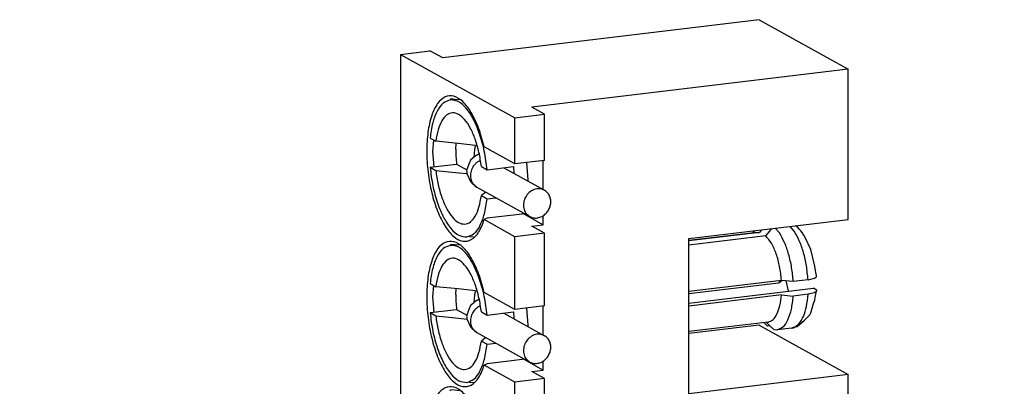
# Model space of a CAD drawing. Header units: inches. Extents: x -399 to 442, y -299 to 295.
# Tile 88 of 134: x 250.11 to 265.79, y 62.82 to 68.66. Entities that reach past the tile are written whole.
import ezdxf

# ---------------------------------------------------------------- set-up
doc = ezdxf.new("R2010")
doc.units = ezdxf.units.IN
doc.layers.add('1', color=7, linetype='Continuous')
doc.styles.add('CONVERTER_13', font='txt.shx', dxfattribs={"width": 0.63})

# ---------------------------------------------------------------- blocks, each defined once
blk = doc.blocks.new('23C20A-40M_01', base_point=(325.956, 79.609))
at = {"color": 7, "linetype": 'Continuous'}
for p, q in [((327.317, 81.586), (325.956, 81.422)), ((327.361, 81.585), (325.956, 81.416)), ((327.258, 81.619), (327.231, 81.576)), ((327.317, 81.586), (327.361, 81.585)), ((327.404, 81.636), (327.361, 81.585)), ((327.488, 81.515), (327.566, 81.608)), ((327.566, 81.608), (327.61, 81.661)), ((327.757, 81.575), (327.677, 81.669)), ((328.092, 81.71), (328.073, 81.717)), ((328.133, 81.678), (328.092, 81.71)), ((328.144, 81.658), (328.133, 81.678)), ((328.147, 81.664), (328.133, 81.678)), ((328.188, 81.615), (328.144, 81.658)), ((328.214, 81.583), (328.188, 81.615)), ((328.247, 81.532), (328.214, 81.583)), ((327.488, 81.515), (325.956, 81.33)), ((328.269, 81.486), (328.247, 81.532)), ((328.381, 81.244), (328.269, 81.486)), ((328.464, 80.913), (328.381, 81.244)), ((328.475, 80.827), (328.464, 80.913)), ((328.486, 80.785), (328.475, 80.827)), ((328.497, 80.725), (328.486, 80.785)), ((327.8, 80.63), (325.956, 80.407)), ((328.033, 80.607), (327.8, 80.63)), ((327.94, 80.418), (327.89, 80.621)), ((328.328, 80.643), (328.033, 80.607)), ((328.328, 80.643), (328.457, 80.673)), ((328.457, 80.673), (328.497, 80.702)), ((328.497, 80.702), (328.497, 80.725)), ((325.956, 80.176), (328.439, 80.475)), ((327.942, 80.415), (327.94, 80.418)), ((328.457, 80.383), (328.328, 80.353)), ((328.471, 80.457), (328.439, 80.475)), ((328.497, 80.412), (328.457, 80.383)), ((328.471, 80.457), (328.487, 80.447)), ((328.48, 80.32), (328.497, 80.412)), ((328.487, 80.447), (328.497, 80.435)), ((328.497, 80.435), (328.497, 80.412)), ((327.8, 80.34), (325.956, 80.117)), ((327.8, 80.34), (328.033, 80.318)), ((328.328, 80.353), (328.033, 80.318)), ((328.44, 80.166), (328.464, 80.236)), ((328.464, 80.236), (328.471, 80.289)), ((328.471, 80.289), (328.48, 80.32)), ((328.385, 79.981), (328.44, 80.166)), ((327.532, 79.799), (325.956, 79.609)), ((327.504, 79.734), (327.447, 79.789)), ((327.447, 79.789), (327.52, 79.719)), ((327.567, 79.725), (327.494, 79.795)), ((328.112, 79.709), (328.255, 79.835)), ((328.255, 79.835), (328.366, 79.941)), ((328.366, 79.941), (328.373, 79.955)), ((328.373, 79.955), (328.385, 79.981)), ((327.504, 79.734), (327.52, 79.719)), ((327.567, 79.725), (327.52, 79.719)), ((327.647, 79.649), (327.567, 79.725)), ((327.647, 79.649), (327.712, 79.645)), ((328.007, 79.68), (327.712, 79.645)), ((328.007, 79.68), (328.042, 79.696)), ((328.042, 79.696), (328.112, 79.709))]:
    blk.add_line(p, q, dxfattribs=at)
at = {"color": 1, "linetype": 'Continuous'}
blk.add_line((328.052, 81.61), (327.972, 81.705), dxfattribs=at)
at = {"color": 7, "linetype": 'Continuous'}
for points, knots in [([(328.033, 80.607), (328.025, 80.7), (328.008, 80.882), (327.948, 81.143), (327.871, 81.377), (327.793, 81.512), (327.757, 81.575)], [0, 0, 0, 0, 0.278172, 0.549651, 0.799652, 1.015824, 1.015824, 1.015824, 1.015824]), ([(327.8, 80.63), (327.79, 80.722), (327.771, 80.901), (327.702, 81.149), (327.616, 81.361), (327.527, 81.468), (327.488, 81.515)], [0, 0, 0, 0, 0.2768355, 0.5403971, 0.7709395, 0.9545914, 0.9545914, 0.9545914, 0.9545914]), ([(327.532, 79.799), (327.567, 79.812), (327.645, 79.841), (327.721, 79.97), (327.777, 80.137), (327.792, 80.268), (327.8, 80.34)], [0, 0, 0, 0, 0.1069852, 0.2450257, 0.4238162, 0.6389024, 0.6389024, 0.6389024, 0.6389024]), ([(327.712, 79.645), (327.754, 79.661), (327.851, 79.697), (327.941, 79.858), (328.008, 80.066), (328.024, 80.229), (328.033, 80.318)], [0, 0, 0, 0, 0.1311962, 0.3018832, 0.5236636, 0.7901077, 0.7901077, 0.7901077, 0.7901077]), ([(328.007, 79.68), (328.014, 79.682), (328.03, 79.684), (328.044, 79.689), (328.052, 79.692)], [0, 0, 0, 0, 0.02312825, 0.04657275, 0.04657275, 0.04657275, 0.04657275])]:
    blk.add_open_spline(points, degree=3, knots=knots, dxfattribs=at)
at = {"color": 1, "linetype": 'Continuous'}
for points, knots in [([(328.328, 80.643), (328.319, 80.735), (328.303, 80.918), (328.243, 81.178), (328.165, 81.413), (328.088, 81.548), (328.052, 81.61)], [0, 0, 0, 0, 0.278172, 0.549652, 0.799654, 1.015826, 1.015826, 1.015826, 1.015826]), ([(328.052, 79.692), (328.088, 79.715), (328.172, 79.769), (328.247, 79.925), (328.306, 80.122), (328.32, 80.272), (328.328, 80.353)], [0, 0, 0, 0, 0.1280437, 0.293657, 0.5013314, 0.7449737, 0.7449737, 0.7449737, 0.7449737])]:
    blk.add_open_spline(points, degree=3, knots=knots, dxfattribs=at)
blk = doc.blocks.new('23C20A-40M_21_02', base_point=(321.529, 78.967))
at = {"color": 7, "linetype": 'Continuous'}
for p, q in [((325.956, 80.365), (327.739, 80.58)), ((327.754, 80.587), (327.804, 80.629)), ((327.766, 80.601), (327.774, 80.627)), ((321.692, 80.204), (321.66, 80.17)), ((321.777, 80.248), (321.692, 80.204)), ((321.578, 80.049), (321.529, 79.918)), ((321.611, 80.131), (321.578, 80.049)), ((321.66, 80.17), (321.611, 80.131)), ((321.529, 79.918), (321.532, 79.9)), ((321.532, 79.9), (321.538, 79.863)), ((321.538, 79.863), (321.611, 79.705)), ((322.27, 79.977), (323.08, 79.528)), ((321.611, 79.705), (321.636, 79.678)), ((321.636, 79.678), (321.732, 79.59)), ((321.732, 79.59), (322.789, 79.003))]:
    blk.add_line(p, q, dxfattribs=at)
at = {"color": 1, "linetype": 'Continuous'}
blk.add_line((321.807, 80.122), (321.794, 80.118), dxfattribs=at)
at = {"color": 7, "linetype": 'Continuous'}
for points, knots in [([(327.739, 80.58), (327.741, 80.58), (327.747, 80.582), (327.752, 80.585), (327.754, 80.587)], [0, 0, 0, 0, 0.00807438, 0.016788, 0.016788, 0.016788, 0.016788]), ([(327.754, 80.587), (327.756, 80.589), (327.761, 80.593), (327.764, 80.599), (327.766, 80.601)], [0, 0, 0, 0, 0.00886128, 0.01885441, 0.01885441, 0.01885441, 0.01885441]), ([(323.08, 79.528), (323.047, 79.541), (322.981, 79.567), (322.87, 79.547), (322.773, 79.488), (322.699, 79.396), (322.66, 79.285), (322.662, 79.171), (322.704, 79.067), (322.761, 79.024), (322.789, 79.003)], [0, 0, 0, 0, 0.1030653, 0.2102503, 0.3230054, 0.4395381, 0.5560709, 0.6688258, 0.7760108, 0.879076, 0.879076, 0.879076, 0.879076]), ([(323.127, 79.084), (323.144, 79.108), (323.179, 79.157), (323.205, 79.242), (323.209, 79.33), (323.188, 79.411), (323.145, 79.483), (323.102, 79.513), (323.08, 79.528)], [0, 0, 0, 0, 0.0891721, 0.1778653, 0.264423, 0.3478404, 0.4281509, 0.5065234, 0.5065234, 0.5065234, 0.5065234]), ([(322.789, 79.003), (322.816, 78.992), (322.873, 78.969), (322.967, 78.977), (323.057, 79.014), (323.103, 79.06), (323.127, 79.084)], [0, 0, 0, 0, 0.0886245, 0.1799799, 0.2754427, 0.3745362, 0.3745362, 0.3745362, 0.3745362])]:
    blk.add_open_spline(points, degree=3, knots=knots, dxfattribs=at)
at = {"color": 1, "linetype": 'Continuous'}
blk.add_open_spline([(321.794, 80.118), (321.762, 80.099), (321.699, 80.06), (321.634, 79.965), (321.602, 79.858), (321.608, 79.749), (321.65, 79.65), (321.705, 79.61), (321.732, 79.59)], degree=3, knots=[0, 0, 0, 0, 0.1093541, 0.2215961, 0.3332318, 0.4410501, 0.5437104, 0.6426774, 0.6426774, 0.6426774, 0.6426774], dxfattribs=at)
blk = doc.blocks.new('23C11A-40M_30_4', base_point=(320.803, 78.585))
at = {"color": 7, "linetype": 'Continuous'}
for p, q in [((321.206, 81.327), (321.295, 81.338)), ((320.803, 80.567), (320.917, 80.504)), ((321.362, 80.458), (320.917, 80.504)), ((321.315, 80.348), (321.321, 80.463)), ((321.709, 80.419), (321.362, 80.458)), ((321.687, 80.339), (321.673, 80.183)), ((320.803, 79.987), (321.329, 80.051)), ((320.803, 79.987), (320.917, 79.924)), ((321.329, 80.051), (321.535, 79.936)), ((321.824, 80), (321.938, 79.937)), ((321.938, 79.937), (322.463, 80.001)), ((322.463, 80.001), (322.47, 79.867)), ((322.721, 80.079), (322.749, 79.736)), ((320.917, 79.924), (321.374, 79.878)), ((321.374, 79.878), (321.539, 79.859)), ((322.749, 79.736), (322.747, 79.713)), ((321.913, 79.489), (321.824, 79.421)), ((321.824, 79.421), (321.938, 79.358)), ((321.938, 79.358), (322.112, 79.379)), ((322.646, 79.083), (322.635, 79.053))]:
    blk.add_line(p, q, dxfattribs=at)
for points, knots in [([(321.206, 81.327), (321.156, 81.31), (321.042, 81.27), (320.929, 81.089), (320.843, 80.854), (320.817, 80.668), (320.803, 80.567)], [0, 0, 0, 0, 0.1551773, 0.3522175, 0.6056813, 0.9111616, 0.9111616, 0.9111616, 0.9111616]), ([(321.938, 79.937), (321.922, 80.061), (321.892, 80.303), (321.8, 80.64), (321.681, 80.932), (321.54, 81.151), (321.384, 81.308), (321.26, 81.322), (321.206, 81.327)], [0, 0, 0, 0, 0.373537, 0.729838, 1.047975, 1.312175, 1.516764, 1.676472, 1.676472, 1.676472, 1.676472]), ([(321.824, 80), (321.811, 80.095), (321.784, 80.28), (321.71, 80.537), (321.616, 80.759), (321.507, 80.929), (321.387, 81.043), (321.25, 81.085), (321.12, 81.03), (321.025, 80.903), (320.953, 80.723), (320.93, 80.581), (320.917, 80.504)], [0, 0, 0, 0, 0.287143, 0.559298, 0.802146, 1.005011, 1.16408, 1.288994, 1.409877, 1.560185, 1.753673, 1.988692, 1.988692, 1.988692, 1.988692]), ([(321.709, 80.419), (321.705, 80.407), (321.696, 80.38), (321.69, 80.353), (321.687, 80.339)], [0, 0, 0, 0, 0.03996973, 0.08292133, 0.08292133, 0.08292133, 0.08292133]), ([(321.315, 80.348), (321.316, 80.299), (321.317, 80.2), (321.325, 80.101), (321.329, 80.051)], [0, 0, 0, 0, 0.1477594, 0.297956, 0.297956, 0.297956, 0.297956]), ([(320.803, 79.987), (320.819, 79.864), (320.849, 79.622), (320.941, 79.284), (321.06, 78.992), (321.201, 78.773), (321.357, 78.616), (321.481, 78.603), (321.535, 78.597)], [0, 0, 0, 0, 0.373537, 0.729838, 1.047975, 1.312175, 1.516765, 1.676472, 1.676472, 1.676472, 1.676472]), ([(320.917, 79.924), (320.93, 79.83), (320.957, 79.645), (321.031, 79.387), (321.125, 79.166), (321.234, 78.995), (321.354, 78.882), (321.491, 78.839), (321.621, 78.894), (321.716, 79.021), (321.788, 79.202), (321.811, 79.343), (321.824, 79.421)], [0, 0, 0, 0, 0.287143, 0.559298, 0.802146, 1.005011, 1.16408, 1.288994, 1.409877, 1.560185, 1.753673, 1.988692, 1.988692, 1.988692, 1.988692]), ([(321.535, 78.597), (321.585, 78.615), (321.699, 78.655), (321.812, 78.835), (321.898, 79.071), (321.924, 79.256), (321.938, 79.358)], [0, 0, 0, 0, 0.1551773, 0.3522174, 0.605681, 0.9111611, 0.9111611, 0.9111611, 0.9111611])]:
    blk.add_open_spline(points, degree=3, knots=knots, dxfattribs=at)
blk = doc.blocks.new('23C11A-40M_30_5', base_point=(320.803, 81.483))
at = {"color": 7, "linetype": 'Continuous'}
for p, q in [((321.206, 84.225), (321.295, 84.236)), ((320.803, 83.465), (320.917, 83.402)), ((321.362, 83.356), (320.917, 83.402)), ((321.315, 83.246), (321.321, 83.36)), ((321.709, 83.317), (321.362, 83.356)), ((321.687, 83.237), (321.673, 83.081)), ((320.803, 82.885), (321.329, 82.948)), ((321.329, 82.948), (321.535, 82.834)), ((322.721, 82.976), (322.749, 82.634)), ((320.803, 82.885), (320.917, 82.822)), ((320.917, 82.822), (321.374, 82.775)), ((321.374, 82.775), (321.539, 82.757)), ((321.824, 82.898), (321.938, 82.835)), ((321.938, 82.835), (322.463, 82.899)), ((322.463, 82.899), (322.47, 82.765)), ((322.749, 82.634), (322.747, 82.611)), ((321.913, 82.387), (321.824, 82.318)), ((321.824, 82.318), (321.938, 82.256)), ((321.938, 82.256), (322.112, 82.277)), ((322.646, 81.981), (322.635, 81.951))]:
    blk.add_line(p, q, dxfattribs=at)
for points, knots in [([(321.206, 84.225), (321.156, 84.207), (321.042, 84.167), (320.929, 83.987), (320.843, 83.752), (320.817, 83.566), (320.803, 83.465)], [0, 0, 0, 0, 0.1551773, 0.3522174, 0.6056811, 0.9111614, 0.9111614, 0.9111614, 0.9111614]), ([(321.938, 82.835), (321.922, 82.959), (321.892, 83.201), (321.8, 83.538), (321.681, 83.83), (321.54, 84.049), (321.384, 84.206), (321.26, 84.219), (321.206, 84.225)], [0, 0, 0, 0, 0.373537, 0.729838, 1.047975, 1.312175, 1.516764, 1.676472, 1.676472, 1.676472, 1.676472]), ([(321.824, 82.898), (321.811, 82.993), (321.784, 83.177), (321.71, 83.435), (321.616, 83.656), (321.507, 83.827), (321.387, 83.94), (321.25, 83.983), (321.12, 83.928), (321.025, 83.801), (320.953, 83.62), (320.93, 83.479), (320.917, 83.402)], [0, 0, 0, 0, 0.287143, 0.559298, 0.802146, 1.005011, 1.16408, 1.288994, 1.409877, 1.560185, 1.753673, 1.988692, 1.988692, 1.988692, 1.988692]), ([(321.709, 83.317), (321.705, 83.305), (321.696, 83.278), (321.69, 83.251), (321.687, 83.237)], [0, 0, 0, 0, 0.03997024, 0.08292242, 0.08292242, 0.08292242, 0.08292242]), ([(321.315, 83.246), (321.316, 83.197), (321.317, 83.097), (321.325, 82.998), (321.329, 82.948)], [0, 0, 0, 0, 0.1477605, 0.2979583, 0.2979583, 0.2979583, 0.2979583]), ([(320.803, 82.885), (320.819, 82.761), (320.849, 82.52), (320.941, 82.182), (321.06, 81.89), (321.201, 81.671), (321.357, 81.514), (321.481, 81.501), (321.535, 81.495)], [0, 0, 0, 0, 0.373537, 0.729838, 1.047975, 1.312175, 1.516764, 1.676472, 1.676472, 1.676472, 1.676472]), ([(320.917, 82.822), (320.93, 82.727), (320.957, 82.543), (321.031, 82.285), (321.125, 82.064), (321.234, 81.893), (321.354, 81.78), (321.491, 81.737), (321.621, 81.792), (321.716, 81.919), (321.788, 82.1), (321.811, 82.241), (321.824, 82.318)], [0, 0, 0, 0, 0.287143, 0.559298, 0.802146, 1.005011, 1.16408, 1.288994, 1.409877, 1.560185, 1.753673, 1.988692, 1.988692, 1.988692, 1.988692]), ([(321.535, 81.495), (321.585, 81.513), (321.699, 81.553), (321.812, 81.733), (321.898, 81.969), (321.924, 82.154), (321.938, 82.256)], [0, 0, 0, 0, 0.1551773, 0.3522174, 0.6056811, 0.9111614, 0.9111614, 0.9111614, 0.9111614])]:
    blk.add_open_spline(points, degree=3, knots=knots, dxfattribs=at)
blk = doc.blocks.new('23K20A-40M_20_1_1', base_point=(321.529, 81.864))
at = {"color": 7, "linetype": 'Continuous'}
for p, q in [((321.777, 83.146), (321.692, 83.101)), ((321.578, 82.947), (321.529, 82.816)), ((321.611, 83.028), (321.578, 82.947)), ((321.66, 83.068), (321.611, 83.028)), ((321.692, 83.101), (321.66, 83.068)), ((321.529, 82.816), (321.532, 82.798)), ((321.532, 82.798), (321.538, 82.761)), ((321.538, 82.761), (321.611, 82.603)), ((322.27, 82.875), (323.08, 82.426)), ((321.611, 82.603), (321.636, 82.576)), ((321.636, 82.576), (321.732, 82.488)), ((321.732, 82.488), (322.789, 81.901))]:
    blk.add_line(p, q, dxfattribs=at)
at = {"color": 1, "linetype": 'Continuous'}
blk.add_line((321.807, 83.019), (321.794, 83.015), dxfattribs=at)
for points, knots in [([(321.794, 83.015), (321.775, 83.005), (321.738, 82.985), (321.692, 82.941), (321.652, 82.89), (321.635, 82.85), (321.627, 82.831)], [0, 0, 0, 0, 0.0623338, 0.1260202, 0.1905173, 0.2551556, 0.2551556, 0.2551556, 0.2551556]), ([(321.627, 82.831), (321.617, 82.797), (321.599, 82.732), (321.613, 82.631), (321.656, 82.543), (321.707, 82.506), (321.732, 82.488)], [0, 0, 0, 0, 0.1029285, 0.2021307, 0.2969073, 0.3886776, 0.3886776, 0.3886776, 0.3886776])]:
    blk.add_open_spline(points, degree=3, knots=knots, dxfattribs=at)
at = {"color": 7, "linetype": 'Continuous'}
for points, knots in [([(323.08, 82.426), (323.047, 82.439), (322.981, 82.464), (322.87, 82.445), (322.773, 82.386), (322.699, 82.294), (322.66, 82.183), (322.662, 82.069), (322.704, 81.965), (322.761, 81.922), (322.789, 81.901)], [0, 0, 0, 0, 0.1030649, 0.2102495, 0.3230041, 0.4395364, 0.5560686, 0.6688231, 0.7760077, 0.8790725, 0.8790725, 0.8790725, 0.8790725]), ([(323.127, 81.982), (323.144, 82.006), (323.179, 82.054), (323.205, 82.14), (323.209, 82.227), (323.188, 82.309), (323.145, 82.38), (323.102, 82.411), (323.08, 82.426)], [0, 0, 0, 0, 0.0891722, 0.1778654, 0.2644232, 0.3478406, 0.4281511, 0.5065237, 0.5065237, 0.5065237, 0.5065237]), ([(322.789, 81.901), (322.816, 81.89), (322.873, 81.867), (322.967, 81.875), (323.057, 81.912), (323.103, 81.958), (323.127, 81.982)], [0, 0, 0, 0, 0.0886252, 0.1799814, 0.2754451, 0.3745394, 0.3745394, 0.3745394, 0.3745394])]:
    blk.add_open_spline(points, degree=3, knots=knots, dxfattribs=at)
blk = doc.blocks.new('23C11A-40M_02', base_point=(320.211, 65.997))
at = {"color": 7, "linetype": 'Continuous'}
for p, q in [((327.353, 85.824), (321.054, 85.064)), ((327.353, 85.824), (329.128, 84.839)), ((320.211, 85.133), (320.8, 85.204)), ((320.211, 85.133), (322.493, 83.867)), ((320.211, 85.133), (320.211, 67.264)), ((321.054, 85.064), (320.8, 85.204)), ((329.128, 84.839), (322.829, 84.078)), ((329.128, 81.844), (329.128, 84.839)), ((321.217, 84.244), (321.194, 84.222)), ((321.295, 84.236), (321.217, 84.244)), ((321.392, 84.226), (321.295, 84.236)), ((322.493, 83.867), (323.083, 83.938)), ((323.083, 83.938), (322.829, 84.078)), ((323.083, 83.02), (323.083, 83.938)), ((322.493, 82.949), (322.493, 83.867)), ((320.872, 83.426), (320.851, 83.197)), ((320.851, 83.197), (320.876, 82.894)), ((322.493, 82.949), (321.881, 83.289)), ((323.083, 83.02), (322.493, 82.949)), ((323.056, 82.439), (323.056, 83.017)), ((322.635, 81.951), (321.943, 81.867)), ((322.668, 81.955), (322.635, 81.951)), ((322.668, 81.955), (323.056, 81.739)), ((321.943, 81.867), (321.881, 81.84)), ((322.493, 81.5), (321.881, 81.84)), ((323.056, 81.739), (323.056, 81.923)), ((325.956, 81.461), (329.128, 81.844)), ((323.083, 81.571), (322.493, 81.5)), ((322.829, 81.712), (323.056, 81.739)), ((323.083, 81.571), (322.829, 81.712)), ((323.083, 80.122), (323.083, 81.571)), ((321.591, 81.502), (321.669, 81.494)), ((322.493, 80.051), (322.493, 81.5)), ((325.956, 78.37), (325.956, 81.461)), ((321.217, 81.346), (321.194, 81.324)), ((321.295, 81.338), (321.217, 81.346)), ((321.392, 81.328), (321.295, 81.338)), ((320.872, 80.529), (320.851, 80.299)), ((322.493, 80.051), (321.881, 80.391)), ((320.851, 80.299), (320.876, 79.996)), ((323.083, 80.122), (322.493, 80.051)), ((323.056, 79.542), (323.056, 80.119)), ((327.353, 79.739), (325.956, 79.57)), ((327.353, 79.739), (329.128, 78.753)), ((322.635, 79.053), (321.943, 78.969)), ((322.668, 79.057), (322.635, 79.053)), ((322.668, 79.057), (323.056, 78.842)), ((323.056, 78.842), (323.056, 79.025)), ((321.943, 78.969), (321.881, 78.942)), ((322.493, 78.602), (321.881, 78.942)), ((322.829, 78.814), (323.056, 78.842)), ((323.083, 78.673), (322.829, 78.814)), ((323.083, 78.673), (322.493, 78.602)), ((323.083, 77.225), (323.083, 78.673)), ((329.128, 78.753), (325.956, 78.37)), ((329.128, 76.049), (329.128, 78.753)), ((321.217, 78.448), (321.194, 78.427)), ((321.295, 78.44), (321.217, 78.448)), ((321.392, 78.431), (321.295, 78.44)), ((321.591, 78.604), (321.669, 78.596)), ((322.493, 77.153), (322.493, 78.602)), ((320.872, 77.631), (320.851, 77.402)), ((322.493, 77.153), (321.881, 77.494)), ((320.851, 77.402), (320.876, 77.098)), ((323.083, 77.225), (322.493, 77.153)), ((323.056, 76.644), (323.056, 77.221)), ((321.943, 76.072), (321.881, 76.045)), ((322.635, 76.155), (321.943, 76.072)), ((322.668, 76.159), (322.635, 76.155)), ((322.668, 76.159), (323.056, 75.944)), ((323.056, 75.944), (323.056, 76.127)), ((322.493, 75.705), (321.881, 76.045)), ((322.829, 75.916), (323.056, 75.944)), ((323.083, 75.776), (322.829, 75.916)), ((325.956, 75.666), (329.128, 76.049)), ((321.591, 75.706), (321.669, 75.698)), ((323.083, 75.776), (322.493, 75.705)), ((322.493, 74.256), (322.493, 75.705)), ((323.083, 74.327), (323.083, 75.776)), ((321.217, 75.551), (321.194, 75.529)), ((321.295, 75.543), (321.217, 75.551)), ((321.392, 75.533), (321.295, 75.543)), ((325.956, 72.575), (325.956, 75.666)), ((320.872, 74.733), (320.851, 74.504)), ((320.851, 74.504), (320.876, 74.201)), ((322.493, 74.256), (321.881, 74.596)), ((323.083, 74.327), (322.493, 74.256)), ((323.056, 73.746), (323.056, 74.323)), ((327.353, 73.943), (325.956, 73.774)), ((327.353, 73.943), (329.128, 72.958)), ((321.943, 73.174), (321.881, 73.147)), ((322.493, 72.807), (321.881, 73.147)), ((322.635, 73.257), (321.943, 73.174)), ((322.668, 73.261), (322.635, 73.257)), ((322.668, 73.261), (323.056, 73.046)), ((323.056, 73.046), (323.056, 73.229)), ((322.829, 73.019), (323.056, 73.046)), ((323.083, 72.878), (322.829, 73.019)), ((329.128, 72.958), (325.956, 72.575)), ((329.128, 70.253), (329.128, 72.958)), ((321.591, 72.808), (321.669, 72.8)), ((323.083, 72.878), (322.493, 72.807)), ((322.493, 71.358), (322.493, 72.807)), ((323.083, 71.429), (323.083, 72.878)), ((321.217, 72.653), (321.194, 72.631)), ((321.295, 72.645), (321.217, 72.653)), ((321.392, 72.635), (321.295, 72.645)), ((320.872, 71.835), (320.851, 71.606)), ((320.851, 71.606), (320.876, 71.303)), ((322.493, 71.358), (321.881, 71.698)), ((323.083, 71.429), (322.493, 71.358)), ((323.056, 70.848), (323.056, 71.426)), ((321.943, 70.276), (321.881, 70.249)), ((322.493, 69.909), (321.881, 70.249)), ((322.635, 70.36), (321.943, 70.276)), ((322.668, 70.363), (322.635, 70.36)), ((322.668, 70.363), (323.056, 70.148)), ((323.056, 70.148), (323.056, 70.332)), ((325.956, 69.87), (329.128, 70.253)), ((322.829, 70.121), (323.056, 70.148)), ((323.083, 69.98), (322.829, 70.121)), ((321.591, 69.911), (321.669, 69.903)), ((323.083, 69.98), (322.493, 69.909)), ((322.493, 68.46), (322.493, 69.909)), ((323.083, 68.531), (323.083, 69.98)), ((325.956, 66.586), (325.956, 69.87)), ((321.217, 69.755), (321.194, 69.733)), ((321.295, 69.747), (321.217, 69.755)), ((321.392, 69.737), (321.295, 69.747)), ((320.872, 68.937), (320.851, 68.708)), ((320.851, 68.708), (320.876, 68.405)), ((322.493, 68.46), (321.881, 68.8)), ((323.083, 68.531), (322.493, 68.46)), ((323.056, 67.95), (323.056, 68.528)), ((322.635, 67.462), (321.943, 67.378)), ((322.668, 67.466), (322.635, 67.462)), ((322.668, 67.466), (323.056, 67.25)), ((322.493, 65.997), (320.211, 67.264)), ((321.943, 67.378), (321.881, 67.351)), ((322.493, 67.011), (321.881, 67.351)), ((322.829, 67.223), (323.056, 67.25)), ((323.056, 67.25), (323.056, 67.434)), ((323.083, 67.082), (322.493, 67.011)), ((323.083, 67.082), (322.829, 67.223)), ((323.083, 66.068), (323.083, 67.082)), ((321.591, 67.013), (321.669, 67.005)), ((322.493, 65.997), (322.493, 67.011)), ((323.083, 66.239), (325.956, 66.586)), ((322.493, 65.997), (323.083, 66.068))]:
    blk.add_line(p, q, dxfattribs=at)
for points in [[(321.881, 83.289), (321.847, 83.416), (321.784, 83.653), (321.642, 83.961), (321.48, 84.184), (321.294, 84.316), (321.085, 84.302), (320.928, 84.14), (320.819, 83.895), (320.75, 83.57), (320.728, 83.19), (320.754, 82.783), (320.826, 82.382), (320.939, 82.019), (321.083, 81.721), (321.247, 81.509), (321.438, 81.391), (321.644, 81.429), (321.794, 81.602), (321.849, 81.754), (321.881, 81.84)], [(321.881, 80.391), (321.847, 80.518), (321.784, 80.755), (321.642, 81.063), (321.48, 81.286), (321.294, 81.419), (321.085, 81.404), (320.928, 81.243), (320.819, 80.997), (320.75, 80.673), (320.728, 80.293), (320.754, 79.886), (320.826, 79.484), (320.939, 79.121), (321.083, 78.823), (321.247, 78.612), (321.438, 78.494), (321.644, 78.531), (321.794, 78.704), (321.849, 78.856), (321.881, 78.942)], [(321.881, 77.494), (321.847, 77.62), (321.784, 77.857), (321.642, 78.165), (321.48, 78.388), (321.294, 78.521), (321.085, 78.506), (320.928, 78.345), (320.819, 78.1), (320.75, 77.775), (320.728, 77.395), (320.754, 76.988), (320.826, 76.587), (320.939, 76.223), (321.083, 75.925), (321.247, 75.714), (321.438, 75.596), (321.644, 75.633), (321.794, 75.807), (321.849, 75.958), (321.881, 76.045)], [(321.881, 74.596), (321.847, 74.722), (321.784, 74.96), (321.642, 75.267), (321.48, 75.49), (321.294, 75.623), (321.085, 75.608), (320.928, 75.447), (320.819, 75.202), (320.75, 74.877), (320.728, 74.497), (320.754, 74.09), (320.826, 73.689), (320.939, 73.326), (321.083, 73.027), (321.247, 72.816), (321.438, 72.698), (321.644, 72.735), (321.794, 72.909), (321.849, 73.06), (321.881, 73.147)], [(321.881, 71.698), (321.847, 71.825), (321.784, 72.062), (321.642, 72.37), (321.48, 72.593), (321.294, 72.725), (321.085, 72.71), (320.928, 72.549), (320.819, 72.304), (320.75, 71.979), (320.728, 71.599), (320.754, 71.192), (320.826, 70.791), (320.939, 70.428), (321.083, 70.13), (321.247, 69.918), (321.438, 69.8), (321.644, 69.838), (321.794, 70.011), (321.849, 70.163), (321.881, 70.249)], [(321.881, 68.8), (321.847, 68.927), (321.784, 69.164), (321.642, 69.472), (321.48, 69.695), (321.294, 69.827), (321.085, 69.813), (320.928, 69.652), (320.819, 69.406), (320.75, 69.081), (320.728, 68.701), (320.754, 68.295), (320.826, 67.893), (320.939, 67.53), (321.083, 67.232), (321.247, 67.02), (321.438, 66.902), (321.644, 66.94), (321.794, 67.113), (321.849, 67.265), (321.881, 67.351)]]:
    blk.add_open_spline(points, degree=3, knots=[0, 0, 0, 0, 0.392751, 0.735171, 1.010052, 1.216754, 1.388266, 1.588161, 1.854478, 2.18952, 2.577486, 2.993758, 3.409874, 3.79739, 4.131755, 4.397298, 4.596603, 4.768166, 4.975505, 5.251159, 5.251159, 5.251159, 5.251159], dxfattribs=at)
blk = doc.blocks.new('N2494-67601', base_point=(320.211, 65.997))
for name, p in [('23C11A-40M_02', (320.211, 65.997)), ('23C11A-40M_30_5', (320.803, 81.483)), ('23K20A-40M_20_1_1', (321.529, 81.864)), ('23C20A-40M_01', (325.956, 79.609)), ('23C11A-40M_30_4', (320.803, 78.585)), ('23C20A-40M_21_02', (321.529, 78.967))]:
    blk.add_blockref(name, p)
blk = doc.blocks.new('N2494-90111__402', base_point=(64.875, -291.434))
blk.add_blockref('N2494-67601', (320.211, 65.997))
blk = doc.blocks.new('gen2', base_point=(303.75, 141.25))
blk.add_blockref('N2494-90111__402', (64.875, -291.434))
at = {"layer": '1', "color": 1, "insert": (138.363, 67.025), "char_height": 5, "attachment_point": 7, "line_spacing_factor": 1.080432, "style": 'CONVERTER_13'}
blk.add_mtext('N2494A-260    PSRF MULTIPORT MINI-COAX CONNECTOR (MPMCC),\\P               6 CHANNELS, SINGLE ITEM', dxfattribs=at)

msp = doc.modelspace()

# ---------------------------------------------------------------- block references
at = {"xscale": 0.8, "yscale": 0.8, "zscale": 0.8}
msp.add_blockref('gen2', (243, 113), dxfattribs=at)

doc.saveas('drawing.dxf')
